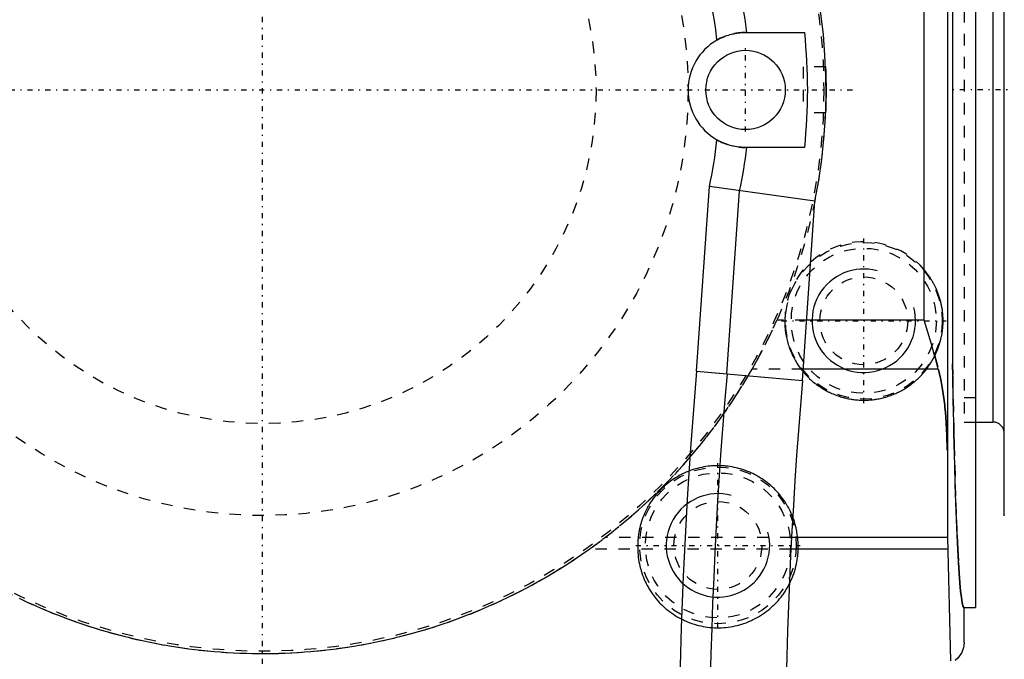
# Model space of a CAD drawing. Extents: x -216 to 415, y -1 to 641.
# Tile 5 of 8: x 79 to 164, y 521 to 576. Entities that reach past the tile are written whole.
import ezdxf

# ---------------------------------------------------------------- set-up
doc = ezdxf.new("R2010")
doc.units = 0
doc.linetypes.add('CENTER', pattern=[1.5, 0.45, -0.5, 0.05, -0.5])
doc.linetypes.add('DASHED', pattern=[2, 1, -1])
for name, color, linetype in [('AM_0', 7, 'CONTINUOUS'), ('AM_10', 7, 'CONTINUOUS'), ('AM_3', 7, 'DASHED'), ('AM_7', 7, 'CENTER')]:
    doc.layers.add(name, color=color, linetype=linetype)

msp = doc.modelspace()

# ---------------------------------------------------------------- linework, layer by layer
at = {"layer": 'AM_0', "color": 7, "linetype": 'CONTINUOUS'}
for p, q in [((162, 614.956), (162, 525)), ((159.575, 531.082), (159.605, 613.666)), ((164.5, 533), (164.5, 613.5)), ((163.5, 598.87), (163.5, 541.13)), ((160, 593.804), (160, 546.196)), ((157.533, 550), (157.533, 591.16)), ((142, 575), (147.14, 575)), ((147.14, 565), (142, 565)), ((137.733, 545.548), (138.855, 561.595)), ((148.035, 560.323), (138.855, 561.595)), ((140.372, 545.317), (141.484, 561.224)), ((146.945, 544.742), (148.035, 560.323)), ((157.533, 550), (147.313, 550)), ((137.733, 545.548), (146.961, 544.741)), ((158.759, 545.722), (147.014, 545.722)), ((162, 541.13), (163.5, 541.13)), ((159.575, 531.082), (146.001, 531.082)), ((159.848, 520.37), (159.575, 531.082)), ((159.59, 530.082), (145.949, 530.082)), ((161, 525), (162, 525)), ((161, 521.983), (161, 525))]:
    msp.add_line(p, q, dxfattribs=at)
for points in [[(139.516, 574.339, 0), (139.591, 574.382, 0), (139.743, 574.462, 0), (139.896, 574.536, 0), (139.974, 574.571, 0), (140.051, 574.604, 0), (140.206, 574.667, 0), (140.361, 574.724, 0), (140.517, 574.775, 0), (140.67, 574.82, 0), (140.82, 574.859, 0), (140.894, 574.876, 0), (140.967, 574.892, 0), (141.11, 574.92, 0), (141.248, 574.943, 0), (141.382, 574.962, 0), (141.51, 574.976, 0), (141.632, 574.986, 0), (141.69, 574.99, 0), (141.746, 574.994, 0), (141.853, 574.998, 0), (141.953, 575, 0), (142, 575, 0)], [(142, 565, 0), (141.953, 565, 0), (141.853, 565.002, 0), (141.746, 565.006, 0), (141.689, 565.01, 0), (141.631, 565.014, 0), (141.509, 565.024, 0), (141.381, 565.038, 0), (141.247, 565.057, 0), (141.108, 565.08, 0), (140.965, 565.108, 0), (140.892, 565.124, 0), (140.818, 565.142, 0), (140.668, 565.181, 0), (140.515, 565.226, 0), (140.36, 565.277, 0), (140.204, 565.334, 0), (140.049, 565.396, 0), (139.972, 565.43, 0), (139.895, 565.465, 0), (139.742, 565.539, 0), (139.591, 565.619, 0), (139.516, 565.661, 0)], [(158.759, 545.722, 0), (158.729, 545.839, 0), (158.667, 546.076, 0), (158.604, 546.314, 0), (158.572, 546.434, 0), (158.539, 546.554, 0), (158.473, 546.795, 0), (158.405, 547.038, 0), (158.162, 547.887, 0), (157.738, 549.318, 0), (157.533, 550, 0)], [(159.532, 538.675, 0), (159.503, 540.027, 0), (159.415, 541.559, 0), (159.379, 541.982, 0), (159.339, 542.396, 0), (159.317, 542.599, 0), (159.295, 542.8, 0), (159.246, 543.194, 0), (159.193, 543.577, 0), (159.136, 543.947, 0), (159.076, 544.304, 0), (159.011, 544.646, 0), (158.978, 544.812, 0), (158.944, 544.974, 0), (158.872, 545.285, 0), (158.798, 545.581, 0), (158.759, 545.722, 0)], [(161, 525, 0), (160.967, 525.018, 0), (160.901, 525.16, 0), (160.835, 525.445, 0), (160.802, 525.64, 0), (160.769, 525.871, 0), (160.705, 526.436, 0), (160.641, 527.14, 0), (160.578, 527.98, 0), (160.517, 528.952, 0), (160.457, 530.055, 0), (160.428, 530.654, 0), (160.399, 531.284, 0), (160.343, 532.636, 0), (160.289, 534.107, 0), (160.238, 535.691, 0), (160.188, 537.384, 0), (160.141, 539.18, 0), (160.119, 540.115, 0), (160.097, 541.074, 0), (160.056, 543.059, 0), (160.018, 545.13, 0), (160, 546.196, 0)], [(164.5, 533, 0), (164.5, 532.971, 0)], [(161, 521.983, 0), (161, 521.982, 0), (161, 521.979, 0), (161, 521.976, 0), (161, 521.975, 0), (161, 521.973, 0), (161, 521.97, 0), (161, 521.968, 0), (161, 521.965, 0), (161, 521.962, 0), (161, 521.959, 0), (161, 521.958, 0), (161, 521.956, 0), (161, 521.953, 0), (161, 521.951, 0), (161, 521.948, 0), (161, 521.945, 0), (161, 521.942, 0), (161, 521.941, 0), (161, 521.939, 0), (160.999, 521.937, 0), (160.999, 521.934, 0), (160.999, 521.932, 0), (160.999, 521.931, 0), (160.999, 521.928, 0), (160.999, 521.925, 0), (160.999, 521.924, 0), (160.999, 521.922, 0), (160.999, 521.92, 0), (160.999, 521.917, 0), (160.999, 521.914, 0), (160.999, 521.911, 0), (160.999, 521.908, 0), (160.999, 521.907, 0), (160.998, 521.906, 0), (160.998, 521.903, 0), (160.998, 521.9, 0), (160.998, 521.897, 0), (160.998, 521.894, 0), (160.998, 521.891, 0), (160.998, 521.89, 0), (160.998, 521.889, 0), (160.998, 521.886, 0), (160.997, 521.883, 0), (160.997, 521.873, 0), (160.996, 521.856, 0), (160.995, 521.839, 0), (160.994, 521.831, 0), (160.994, 521.823, 0), (160.992, 521.806, 0), (160.991, 521.789, 0), (160.989, 521.772, 0), (160.987, 521.755, 0), (160.985, 521.738, 0), (160.984, 521.73, 0), (160.983, 521.722, 0), (160.981, 521.705, 0), (160.978, 521.688, 0), (160.977, 521.68, 0), (160.969, 521.63, 0), (160.948, 521.53, 0), (160.923, 521.432, 0), (160.795, 521.101, 0), (160.448, 520.603, 0), (160.222, 520.4, 0)]]:
    msp.add_polyline3d(points, dxfattribs=at)
msp.add_circle((142, 570), 3.45, dxfattribs=at)
for centre, radius, start, end in [((100, 570), 49, 348.61006, 191.01694), ((100, 570), 42.402, 6.77196, 56.07309), ((100, 570), 39.753, 6.26661, 48.99487), ((100, 570), 47.405, 353.9455, 6.0545), ((142, 570), 5, 119.7892, 240.2108), ((100, 570), 39.753, 347.79419, 353.73339), ((100, 570), 42.402, 348.05505, 353.22804), ((545.439, 509.879), 409.247, 175, 185), ((545.439, 509.879), 406.598, 175, 185), ((545.439, 509.879), 400, 175, 185), ((163.5, 540.13), 1, 0, 90)]:
    msp.add_arc(centre, radius, start, end, dxfattribs=at)
at = {"layer": 'AM_10', "color": 7, "linetype": 'CONTINUOUS'}
for centre in [(152.281, 549.931), (139.598, 530.402)]:
    msp.add_arc(centre, 4.5, 75, 15, dxfattribs=at)
at = {"layer": 'AM_3', "color": 6, "linetype": 'DASHED'}
for p, q in [((161, 598.87), (161, 541.13)), ((148.959, 572), (147, 572)), ((147, 572), (147, 568)), ((148.959, 568), (147, 568)), ((147.313, 550), (144.733, 550)), ((158.449, 546.883), (158.759, 545.722)), ((137.733, 545.548), (140.372, 545.317)), ((147.014, 545.722), (142.562, 545.722)), ((146.945, 544.742), (146.961, 544.741)), ((161, 543.25), (162, 543.25)), ((161, 541.13), (162, 541.13)), ((146.001, 531.082), (129.773, 531.082)), ((145.949, 530.082), (128.417, 530.082))]:
    msp.add_line(p, q, dxfattribs=at)
for points in [[(148.959, 572, 0), (148.959, 572, 0), (148.959, 572, 0), (148.959, 571.999, 0), (148.959, 571.998, 0), (148.959, 571.998, 0), (148.959, 571.996, 0), (148.959, 571.994, 0), (148.96, 571.992, 0), (148.96, 571.989, 0), (148.96, 571.985, 0), (148.96, 571.984, 0), (148.96, 571.982, 0), (148.96, 571.978, 0), (148.96, 571.973, 0), (148.96, 571.968, 0), (148.961, 571.963, 0), (148.961, 571.957, 0), (148.961, 571.954, 0), (148.961, 571.951, 0), (148.961, 571.944, 0), (148.962, 571.937, 0), (148.962, 571.933, 0), (148.962, 571.929, 0), (148.962, 571.921, 0), (148.963, 571.913, 0), (148.963, 571.908, 0), (148.963, 571.904, 0), (148.963, 571.895, 0), (148.964, 571.885, 0), (148.964, 571.875, 0), (148.965, 571.864, 0), (148.965, 571.853, 0), (148.965, 571.848, 0), (148.965, 571.842, 0), (148.966, 571.83, 0), (148.966, 571.818, 0), (148.967, 571.806, 0), (148.967, 571.793, 0), (148.968, 571.779, 0), (148.968, 571.773, 0), (148.968, 571.766, 0), (148.969, 571.752, 0), (148.969, 571.737, 0), (148.97, 571.722, 0), (148.97, 571.707, 0), (148.971, 571.692, 0), (148.971, 571.684, 0), (148.971, 571.676, 0), (148.972, 571.66, 0), (148.972, 571.643, 0), (148.973, 571.626, 0), (148.974, 571.609, 0), (148.974, 571.592, 0), (148.974, 571.583, 0), (148.975, 571.574, 0), (148.975, 571.556, 0), (148.976, 571.538, 0), (148.976, 571.52, 0), (148.977, 571.501, 0), (148.978, 571.482, 0), (148.978, 571.473, 0), (148.978, 571.463, 0), (148.979, 571.444, 0), (148.979, 571.424, 0), (148.98, 571.414, 0), (148.98, 571.404, 0), (148.98, 571.384, 0), (148.981, 571.364, 0), (148.981, 571.353, 0), (148.982, 571.343, 0), (148.982, 571.322, 0), (148.983, 571.3, 0), (148.983, 571.278, 0), (148.984, 571.256, 0), (148.984, 571.233, 0), (148.985, 571.222, 0), (148.985, 571.211, 0), (148.986, 571.187, 0), (148.986, 571.164, 0), (148.987, 571.14, 0), (148.987, 571.116, 0), (148.988, 571.092, 0), (148.988, 571.079, 0), (148.988, 571.067, 0), (148.989, 571.042, 0), (148.989, 571.017, 0), (148.99, 570.991, 0), (148.99, 570.965, 0), (148.991, 570.939, 0), (148.991, 570.926, 0), (148.991, 570.913, 0), (148.992, 570.887, 0), (148.992, 570.86, 0), (148.993, 570.833, 0), (148.993, 570.806, 0), (148.994, 570.779, 0), (148.994, 570.765, 0), (148.994, 570.752, 0), (148.995, 570.724, 0), (148.995, 570.696, 0), (148.995, 570.669, 0), (148.996, 570.641, 0), (148.996, 570.613, 0), (148.996, 570.598, 0), (148.997, 570.584, 0), (148.997, 570.556, 0), (148.997, 570.528, 0), (148.997, 570.513, 0), (148.997, 570.499, 0), (148.998, 570.471, 0), (148.998, 570.442, 0), (148.998, 570.428, 0), (148.998, 570.413, 0), (148.998, 570.385, 0), (148.999, 570.356, 0), (148.999, 570.327, 0), (148.999, 570.298, 0), (148.999, 570.27, 0), (148.999, 570.255, 0), (148.999, 570.241, 0), (149, 570.212, 0), (149, 570.184, 0), (149, 570.155, 0), (149, 570.127, 0), (149, 570.098, 0), (149, 570.084, 0), (149, 570.07, 0), (149, 570.042, 0), (149, 570.014, 0), (149, 570, 0)], [(149, 570, 0), (149, 569.986, 0), (149, 569.958, 0), (149, 569.93, 0), (149, 569.916, 0), (149, 569.902, 0), (149, 569.873, 0), (149, 569.845, 0), (149, 569.816, 0), (149, 569.788, 0), (148.999, 569.759, 0), (148.999, 569.745, 0), (148.999, 569.73, 0), (148.999, 569.702, 0), (148.999, 569.673, 0), (148.999, 569.644, 0), (148.998, 569.615, 0), (148.998, 569.587, 0), (148.998, 569.572, 0), (148.998, 569.558, 0), (148.998, 569.529, 0), (148.997, 569.501, 0), (148.997, 569.487, 0), (148.997, 569.472, 0), (148.997, 569.444, 0), (148.997, 569.416, 0), (148.996, 569.402, 0), (148.996, 569.387, 0), (148.996, 569.359, 0), (148.995, 569.331, 0), (148.995, 569.304, 0), (148.995, 569.276, 0), (148.994, 569.248, 0), (148.994, 569.235, 0), (148.994, 569.221, 0), (148.993, 569.194, 0), (148.993, 569.167, 0), (148.992, 569.14, 0), (148.992, 569.113, 0), (148.991, 569.087, 0), (148.991, 569.074, 0), (148.991, 569.061, 0), (148.99, 569.035, 0), (148.99, 569.009, 0), (148.989, 568.983, 0), (148.989, 568.958, 0), (148.988, 568.933, 0), (148.988, 568.921, 0), (148.988, 568.908, 0), (148.987, 568.884, 0), (148.987, 568.86, 0), (148.986, 568.836, 0), (148.986, 568.813, 0), (148.985, 568.789, 0), (148.985, 568.778, 0), (148.984, 568.767, 0), (148.984, 568.744, 0), (148.983, 568.722, 0), (148.983, 568.7, 0), (148.982, 568.678, 0), (148.982, 568.657, 0), (148.981, 568.647, 0), (148.981, 568.636, 0), (148.98, 568.616, 0), (148.98, 568.596, 0), (148.98, 568.586, 0), (148.979, 568.576, 0), (148.979, 568.556, 0), (148.978, 568.537, 0), (148.978, 568.527, 0), (148.978, 568.518, 0), (148.977, 568.499, 0), (148.976, 568.48, 0), (148.976, 568.462, 0), (148.975, 568.444, 0), (148.975, 568.426, 0), (148.974, 568.417, 0), (148.974, 568.408, 0), (148.974, 568.391, 0), (148.973, 568.374, 0), (148.972, 568.357, 0), (148.972, 568.34, 0), (148.971, 568.324, 0), (148.971, 568.316, 0), (148.971, 568.308, 0), (148.97, 568.293, 0), (148.97, 568.278, 0), (148.969, 568.263, 0), (148.969, 568.248, 0), (148.968, 568.234, 0), (148.968, 568.227, 0), (148.968, 568.221, 0), (148.967, 568.207, 0), (148.967, 568.194, 0), (148.966, 568.182, 0), (148.966, 568.17, 0), (148.965, 568.158, 0), (148.965, 568.152, 0), (148.965, 568.147, 0), (148.965, 568.136, 0), (148.964, 568.125, 0), (148.964, 568.115, 0), (148.963, 568.105, 0), (148.963, 568.096, 0), (148.963, 568.092, 0), (148.963, 568.087, 0), (148.962, 568.079, 0), (148.962, 568.071, 0), (148.962, 568.067, 0), (148.962, 568.063, 0), (148.961, 568.056, 0), (148.961, 568.049, 0), (148.961, 568.046, 0), (148.961, 568.043, 0), (148.961, 568.037, 0), (148.96, 568.032, 0), (148.96, 568.027, 0), (148.96, 568.022, 0), (148.96, 568.018, 0), (148.96, 568.016, 0), (148.96, 568.015, 0), (148.96, 568.011, 0), (148.96, 568.008, 0), (148.959, 568.006, 0), (148.959, 568.004, 0), (148.959, 568.002, 0), (148.959, 568.002, 0), (148.959, 568.001, 0), (148.959, 568, 0), (148.959, 568, 0), (148.959, 568, 0)], [(158.449, 546.883, 0), (158.546, 547.084, 0), (158.72, 547.495, 0), (158.867, 547.915, 0), (158.93, 548.128, 0), (158.986, 548.343, 0), (159.042, 548.595, 0), (159.057, 548.668, 0), (159.07, 548.74, 0), (159.077, 548.776, 0), (159.083, 548.813, 0), (159.095, 548.886, 0), (159.106, 548.958, 0), (159.116, 549.031, 0), (159.126, 549.105, 0), (159.135, 549.178, 0), (159.139, 549.214, 0), (159.143, 549.251, 0), (159.15, 549.324, 0), (159.156, 549.398, 0), (159.162, 549.471, 0), (159.166, 549.545, 0), (159.17, 549.618, 0), (159.172, 549.655, 0), (159.173, 549.691, 0), (159.176, 549.765, 0), (159.177, 549.838, 0), (159.178, 549.912, 0), (159.177, 549.985, 0), (159.176, 550.059, 0), (159.176, 550.095, 0), (159.175, 550.132, 0), (159.172, 550.206, 0), (159.169, 550.279, 0), (159.164, 550.353, 0), (159.159, 550.426, 0), (159.153, 550.499, 0), (159.15, 550.536, 0), (159.147, 550.573, 0), (159.139, 550.646, 0), (159.131, 550.719, 0), (159.126, 550.756, 0), (159.122, 550.792, 0), (159.112, 550.866, 0), (159.101, 550.938, 0), (159.095, 550.975, 0), (159.089, 551.011, 0), (159.077, 551.084, 0), (159.064, 551.157, 0), (159.05, 551.229, 0), (159.035, 551.302, 0), (159.02, 551.374, 0), (159.012, 551.41, 0), (159.003, 551.446, 0), (158.986, 551.518, 0), (158.968, 551.59, 0), (158.9, 551.839, 0), (158.76, 552.262, 0), (158.593, 552.675, 0), (158.483, 552.911, 0), (158.45, 552.978, 0), (158.416, 553.044, 0), (158.399, 553.077, 0), (158.382, 553.11, 0), (158.347, 553.176, 0), (158.311, 553.241, 0), (158.293, 553.273, 0), (158.274, 553.306, 0), (158.237, 553.37, 0), (158.199, 553.434, 0), (158.18, 553.466, 0), (158.161, 553.497, 0), (158.122, 553.56, 0), (158.082, 553.623, 0), (158.042, 553.685, 0), (158.001, 553.747, 0), (157.959, 553.808, 0), (157.938, 553.839, 0), (157.917, 553.869, 0), (157.874, 553.929, 0), (157.831, 553.989, 0), (157.787, 554.048, 0), (157.742, 554.106, 0), (157.697, 554.165, 0), (157.675, 554.193, 0), (157.652, 554.222, 0), (157.605, 554.28, 0), (157.557, 554.338, 0), (157.533, 554.367, 0)], [(142.562, 545.722, 0), (142.956, 546.426, 0), (143.707, 547.848, 0), (144.404, 549.282, 0), (144.733, 550, 0)], [(145.406, 550, 0), (145.406, 549.877, 0), (145.412, 549.63, 0), (145.428, 549.38, 0), (145.439, 549.255, 0), (145.452, 549.13, 0), (145.486, 548.878, 0), (145.53, 548.626, 0), (145.583, 548.375, 0), (145.645, 548.125, 0), (145.717, 547.877, 0), (145.757, 547.754, 0), (145.798, 547.632, 0), (145.889, 547.389, 0), (145.988, 547.151, 0), (146.096, 546.916, 0), (146.213, 546.686, 0), (146.337, 546.461, 0), (146.403, 546.351, 0), (146.47, 546.242, 0), (146.61, 546.029, 0), (146.756, 545.822, 0), (146.832, 545.722, 0)], [(157.729, 545.722, 0), (157.863, 545.903, 0), (158.115, 546.281, 0), (158.344, 546.678, 0), (158.449, 546.883, 0)], [(129.773, 531.082, 0), (130.203, 531.415, 0), (131.051, 532.095, 0), (131.885, 532.793, 0), (132.295, 533.149, 0), (132.702, 533.509, 0), (133.504, 534.244, 0), (134.289, 534.996, 0), (135.057, 535.765, 0), (135.808, 536.552, 0), (136.541, 537.354, 0), (136.901, 537.762, 0), (137.256, 538.173, 0), (137.953, 539.007, 0), (138.631, 539.857, 0), (139.291, 540.721, 0), (139.931, 541.6, 0), (140.551, 542.493, 0), (140.853, 542.945, 0), (141.151, 543.399, 0), (141.731, 544.319, 0), (142.291, 545.251, 0), (142.562, 545.722, 0)], [(146.832, 545.722, 0), (146.867, 545.676, 0), (146.94, 545.584, 0), (147.014, 545.494, 0), (147.051, 545.45, 0), (147.089, 545.405, 0), (147.166, 545.318, 0), (147.245, 545.231, 0), (147.325, 545.147, 0), (147.406, 545.063, 0), (147.489, 544.981, 0), (147.531, 544.94, 0), (147.573, 544.9, 0), (147.658, 544.821, 0), (147.745, 544.743, 0), (147.833, 544.667, 0), (147.923, 544.592, 0), (148.013, 544.519, 0), (148.059, 544.483, 0), (148.105, 544.447, 0), (148.198, 544.377, 0), (148.293, 544.308, 0), (148.34, 544.275, 0), (148.388, 544.241, 0), (148.485, 544.176, 0), (148.582, 544.112, 0), (148.632, 544.081, 0), (148.681, 544.05, 0), (148.781, 543.99, 0), (148.882, 543.931, 0), (148.983, 543.875, 0), (149.086, 543.819, 0), (149.19, 543.766, 0), (149.242, 543.74, 0), (149.294, 543.714, 0), (149.4, 543.665, 0), (149.506, 543.617, 0), (149.613, 543.57, 0), (149.721, 543.526, 0), (149.829, 543.483, 0), (149.884, 543.463, 0), (149.939, 543.443, 0), (150.048, 543.404, 0), (150.159, 543.367, 0), (150.27, 543.332, 0), (150.382, 543.298, 0), (150.494, 543.267, 0), (150.551, 543.252, 0), (150.607, 543.238, 0), (150.72, 543.21, 0), (150.834, 543.185, 0), (150.948, 543.161, 0), (151.063, 543.139, 0), (151.178, 543.12, 0), (151.235, 543.111, 0), (151.293, 543.102, 0), (151.408, 543.086, 0), (151.524, 543.072, 0), (151.64, 543.061, 0), (151.756, 543.051, 0), (151.873, 543.043, 0), (151.931, 543.039, 0), (151.989, 543.037, 0), (152.106, 543.033, 0), (152.222, 543.031, 0), (152.281, 543.031, 0), (152.339, 543.031, 0), (152.455, 543.033, 0), (152.572, 543.037, 0), (152.63, 543.039, 0), (152.688, 543.043, 0), (152.805, 543.051, 0), (152.921, 543.061, 0), (153.037, 543.072, 0), (153.153, 543.086, 0), (153.268, 543.102, 0), (153.326, 543.111, 0), (153.383, 543.12, 0), (153.498, 543.139, 0), (153.613, 543.161, 0), (153.727, 543.185, 0), (153.841, 543.21, 0), (153.954, 543.238, 0), (154.01, 543.252, 0), (154.067, 543.267, 0), (154.179, 543.298, 0), (154.291, 543.332, 0), (154.402, 543.367, 0), (154.513, 543.404, 0), (154.622, 543.443, 0), (154.677, 543.463, 0), (154.732, 543.483, 0), (154.84, 543.526, 0), (154.948, 543.57, 0), (155.055, 543.617, 0), (155.161, 543.665, 0), (155.267, 543.714, 0), (155.319, 543.74, 0), (155.371, 543.766, 0), (155.475, 543.819, 0), (155.578, 543.875, 0), (155.679, 543.931, 0), (155.78, 543.99, 0), (155.88, 544.05, 0), (155.929, 544.081, 0), (155.979, 544.112, 0), (156.076, 544.176, 0), (156.173, 544.241, 0), (156.221, 544.275, 0), (156.268, 544.308, 0), (156.363, 544.377, 0), (156.456, 544.447, 0), (156.502, 544.483, 0), (156.548, 544.519, 0), (156.638, 544.592, 0), (156.728, 544.667, 0), (156.816, 544.743, 0), (156.903, 544.821, 0), (156.988, 544.9, 0), (157.03, 544.94, 0), (157.072, 544.981, 0), (157.155, 545.063, 0), (157.236, 545.147, 0), (157.316, 545.231, 0), (157.395, 545.318, 0), (157.472, 545.405, 0), (157.51, 545.45, 0), (157.547, 545.494, 0), (157.621, 545.584, 0), (157.694, 545.676, 0), (157.729, 545.722, 0)], [(158.759, 545.722, 0), (158.798, 545.581, 0), (158.872, 545.285, 0), (158.944, 544.974, 0), (158.978, 544.812, 0), (159.011, 544.646, 0), (159.076, 544.304, 0), (159.136, 543.947, 0), (159.193, 543.577, 0), (159.246, 543.194, 0), (159.295, 542.8, 0), (159.317, 542.599, 0), (159.339, 542.396, 0), (159.379, 541.982, 0), (159.415, 541.559, 0), (159.503, 540.027, 0), (159.532, 538.675, 0)], [(160, 546.196, 0), (160.018, 545.13, 0), (160.056, 543.059, 0), (160.097, 541.074, 0), (160.119, 540.115, 0), (160.141, 539.18, 0), (160.188, 537.384, 0), (160.238, 535.691, 0), (160.289, 534.107, 0), (160.343, 532.636, 0), (160.399, 531.284, 0), (160.428, 530.654, 0), (160.457, 530.055, 0), (160.517, 528.952, 0), (160.578, 527.98, 0), (160.641, 527.14, 0), (160.705, 526.436, 0), (160.769, 525.871, 0), (160.802, 525.64, 0), (160.835, 525.445, 0), (160.901, 525.16, 0), (160.967, 525.018, 0), (161, 525, 0)], [(146.533, 531.082, 0), (146.523, 531.177, 0), (146.498, 531.364, 0), (146.468, 531.552, 0), (146.452, 531.645, 0), (146.434, 531.738, 0), (146.394, 531.923, 0), (146.349, 532.107, 0), (146.299, 532.29, 0), (146.244, 532.471, 0), (146.184, 532.651, 0), (146.153, 532.74, 0), (146.12, 532.829, 0), (146.05, 533.005, 0), (145.976, 533.18, 0), (145.897, 533.352, 0), (145.814, 533.522, 0), (145.726, 533.69, 0), (145.68, 533.773, 0), (145.633, 533.855, 0), (145.536, 534.018, 0), (145.434, 534.178, 0), (145.382, 534.257, 0), (145.328, 534.335, 0), (145.218, 534.489, 0), (145.104, 534.64, 0), (145.046, 534.715, 0), (144.986, 534.788, 0), (144.864, 534.933, 0), (144.738, 535.074, 0), (144.608, 535.212, 0), (144.474, 535.347, 0), (144.337, 535.477, 0), (144.267, 535.541, 0), (144.196, 535.604, 0), (144.052, 535.727, 0), (143.905, 535.846, 0), (143.754, 535.961, 0), (143.6, 536.072, 0), (143.444, 536.179, 0), (143.364, 536.23, 0), (143.284, 536.281, 0), (143.122, 536.379, 0), (142.957, 536.473, 0), (142.79, 536.562, 0), (142.621, 536.646, 0), (142.449, 536.726, 0), (142.362, 536.764, 0), (142.275, 536.801, 0), (142.099, 536.871, 0), (141.921, 536.937, 0), (141.742, 536.997, 0), (141.561, 537.053, 0), (141.378, 537.104, 0), (141.286, 537.128, 0), (141.194, 537.15, 0), (141.009, 537.191, 0), (140.823, 537.227, 0), (140.636, 537.257, 0), (140.448, 537.283, 0), (140.26, 537.304, 0), (140.166, 537.312, 0), (140.071, 537.319, 0), (139.882, 537.329, 0), (139.693, 537.335, 0), (139.598, 537.335, 0), (139.503, 537.335, 0), (139.314, 537.329, 0), (139.125, 537.319, 0), (139.03, 537.312, 0), (138.936, 537.304, 0), (138.748, 537.283, 0), (138.56, 537.257, 0), (138.373, 537.227, 0), (138.187, 537.191, 0), (138.002, 537.15, 0), (137.91, 537.128, 0), (137.818, 537.104, 0), (137.635, 537.053, 0), (137.454, 536.997, 0), (137.275, 536.937, 0), (137.097, 536.871, 0), (136.921, 536.801, 0), (136.834, 536.764, 0), (136.747, 536.726, 0), (136.575, 536.646, 0), (136.406, 536.562, 0), (136.239, 536.473, 0), (136.074, 536.379, 0), (135.912, 536.281, 0), (135.832, 536.23, 0), (135.752, 536.179, 0), (135.596, 536.072, 0), (135.442, 535.961, 0), (135.291, 535.846, 0), (135.144, 535.727, 0), (135, 535.604, 0), (134.929, 535.541, 0), (134.859, 535.477, 0), (134.722, 535.347, 0), (134.588, 535.212, 0), (134.458, 535.074, 0), (134.332, 534.933, 0), (134.21, 534.788, 0), (134.15, 534.715, 0), (134.092, 534.64, 0), (133.978, 534.489, 0), (133.868, 534.335, 0), (133.814, 534.257, 0), (133.762, 534.178, 0), (133.66, 534.018, 0), (133.563, 533.855, 0), (133.516, 533.773, 0), (133.47, 533.69, 0), (133.382, 533.522, 0), (133.299, 533.352, 0), (133.22, 533.18, 0), (133.146, 533.005, 0), (133.076, 532.829, 0), (133.043, 532.74, 0), (133.012, 532.651, 0), (132.952, 532.471, 0), (132.897, 532.29, 0), (132.847, 532.107, 0), (132.802, 531.923, 0), (132.762, 531.738, 0), (132.744, 531.645, 0), (132.728, 531.552, 0), (132.698, 531.364, 0), (132.673, 531.177, 0), (132.663, 531.082, 0)], [(128.417, 530.082, 0), (128.45, 530.105, 0), (128.517, 530.153, 0), (128.586, 530.203, 0), (128.621, 530.228, 0), (128.656, 530.253, 0), (128.728, 530.305, 0), (128.801, 530.358, 0), (128.875, 530.412, 0), (128.951, 530.467, 0), (129.027, 530.523, 0), (129.065, 530.551, 0), (129.104, 530.579, 0), (129.181, 530.637, 0), (129.259, 530.695, 0), (129.338, 530.754, 0), (129.417, 530.813, 0), (129.496, 530.872, 0), (129.536, 530.902, 0), (129.575, 530.932, 0), (129.654, 530.992, 0), (129.733, 531.052, 0), (129.773, 531.082, 0)], [(132.663, 531.082, 0), (132.659, 531.051, 0), (132.653, 530.988, 0), (132.648, 530.926, 0), (132.645, 530.895, 0), (132.643, 530.864, 0), (132.639, 530.803, 0), (132.635, 530.742, 0), (132.632, 530.682, 0), (132.629, 530.623, 0), (132.626, 530.565, 0), (132.625, 530.537, 0), (132.624, 530.508, 0), (132.623, 530.453, 0), (132.622, 530.398, 0), (132.621, 530.345, 0), (132.621, 530.293, 0), (132.621, 530.243, 0), (132.621, 530.219, 0), (132.621, 530.195, 0), (132.621, 530.148, 0), (132.622, 530.103, 0), (132.622, 530.082, 0)], [(146.574, 530.082, 0), (146.574, 530.103, 0), (146.575, 530.148, 0), (146.575, 530.195, 0), (146.575, 530.219, 0), (146.575, 530.243, 0), (146.575, 530.293, 0), (146.575, 530.345, 0), (146.574, 530.398, 0), (146.573, 530.453, 0), (146.572, 530.508, 0), (146.571, 530.537, 0), (146.57, 530.565, 0), (146.567, 530.623, 0), (146.564, 530.682, 0), (146.561, 530.742, 0), (146.557, 530.803, 0), (146.553, 530.864, 0), (146.551, 530.895, 0), (146.548, 530.926, 0), (146.543, 530.988, 0), (146.537, 531.051, 0), (146.533, 531.082, 0)], [(78.828, 525.81, 0), (79.081, 525.69, 0), (79.59, 525.453, 0), (80.102, 525.222, 0), (80.359, 525.109, 0), (80.616, 524.997, 0), (81.133, 524.778, 0), (81.652, 524.565, 0), (81.913, 524.46, 0), (82.174, 524.358, 0), (82.698, 524.156, 0), (83.224, 523.961, 0), (83.753, 523.772, 0), (84.284, 523.589, 0), (84.816, 523.412, 0), (85.084, 523.326, 0), (85.351, 523.241, 0), (85.888, 523.076, 0), (86.426, 522.918, 0), (86.967, 522.765, 0), (87.509, 522.619, 0), (88.052, 522.479, 0), (88.325, 522.411, 0), (88.597, 522.345, 0), (89.144, 522.218, 0), (89.692, 522.096, 0), (90.242, 521.982, 0), (90.792, 521.873, 0), (91.344, 521.771, 0), (91.621, 521.722, 0), (91.898, 521.675, 0), (92.452, 521.585, 0), (93.007, 521.502, 0), (93.563, 521.425, 0), (94.12, 521.354, 0), (94.677, 521.29, 0), (94.957, 521.26, 0), (95.236, 521.232, 0), (95.795, 521.181, 0), (96.354, 521.136, 0), (96.915, 521.097, 0), (97.475, 521.065, 0), (98.036, 521.039, 0), (98.316, 521.029, 0), (98.597, 521.02, 0), (99.158, 521.007, 0), (99.719, 521.001, 0), (100, 521, 0), (100.281, 521.001, 0), (100.842, 521.007, 0), (101.403, 521.02, 0), (101.684, 521.029, 0), (101.964, 521.039, 0), (102.525, 521.065, 0), (103.085, 521.097, 0), (103.646, 521.136, 0), (104.205, 521.181, 0), (104.764, 521.232, 0), (105.043, 521.26, 0), (105.323, 521.29, 0), (105.88, 521.354, 0), (106.437, 521.425, 0), (106.993, 521.502, 0), (107.548, 521.585, 0), (108.102, 521.675, 0), (108.379, 521.722, 0), (108.656, 521.771, 0), (109.208, 521.873, 0), (109.758, 521.982, 0), (110.308, 522.096, 0), (110.856, 522.218, 0), (111.403, 522.345, 0), (111.675, 522.411, 0), (111.948, 522.479, 0), (112.491, 522.619, 0), (113.033, 522.765, 0), (113.574, 522.918, 0), (114.112, 523.076, 0), (114.649, 523.241, 0), (114.916, 523.326, 0), (115.184, 523.412, 0), (115.716, 523.589, 0), (116.247, 523.772, 0), (116.776, 523.961, 0), (117.302, 524.156, 0), (117.826, 524.358, 0), (118.087, 524.46, 0), (118.348, 524.565, 0), (118.867, 524.778, 0), (119.384, 524.997, 0), (119.641, 525.109, 0), (119.898, 525.222, 0), (120.41, 525.453, 0), (120.919, 525.69, 0), (121.172, 525.81, 0), (121.425, 525.932, 0), (121.928, 526.181, 0), (122.429, 526.435, 0), (122.927, 526.694, 0), (123.421, 526.96, 0), (123.913, 527.231, 0), (124.157, 527.369, 0), (124.401, 527.508, 0), (124.886, 527.79, 0), (125.368, 528.078, 0), (125.847, 528.371, 0), (126.322, 528.67, 0), (126.794, 528.975, 0), (127.029, 529.129, 0), (127.262, 529.284, 0), (127.727, 529.599, 0), (128.188, 529.92, 0), (128.417, 530.082, 0)], [(132.622, 530.082, 0), (132.625, 529.981, 0), (132.635, 529.781, 0), (132.65, 529.581, 0), (132.66, 529.481, 0), (132.671, 529.382, 0), (132.698, 529.183, 0), (132.73, 528.985, 0), (132.769, 528.788, 0), (132.812, 528.593, 0), (132.862, 528.398, 0), (132.889, 528.302, 0), (132.917, 528.206, 0), (132.977, 528.014, 0), (133.043, 527.825, 0), (133.115, 527.638, 0), (133.191, 527.452, 0), (133.273, 527.269, 0), (133.316, 527.179, 0), (133.361, 527.089, 0), (133.453, 526.911, 0), (133.551, 526.736, 0), (133.601, 526.649, 0), (133.653, 526.563, 0), (133.76, 526.394, 0), (133.873, 526.228, 0), (133.93, 526.146, 0), (133.989, 526.065, 0), (134.111, 525.906, 0), (134.237, 525.75, 0), (134.368, 525.597, 0), (134.502, 525.449, 0), (134.641, 525.305, 0), (134.712, 525.234, 0), (134.784, 525.164, 0), (134.932, 525.028, 0), (135.082, 524.896, 0), (135.237, 524.768, 0), (135.395, 524.645, 0), (135.557, 524.527, 0), (135.639, 524.469, 0), (135.722, 524.413, 0), (135.89, 524.304, 0), (136.062, 524.2, 0), (136.236, 524.101, 0), (136.413, 524.007, 0), (136.593, 523.918, 0), (136.683, 523.875, 0), (136.775, 523.834, 0), (136.959, 523.755, 0), (137.146, 523.682, 0), (137.334, 523.615, 0), (137.525, 523.552, 0), (137.717, 523.495, 0), (137.814, 523.469, 0), (137.911, 523.444, 0), (138.106, 523.398, 0), (138.303, 523.358, 0), (138.5, 523.324, 0), (138.698, 523.295, 0), (138.898, 523.272, 0), (138.997, 523.263, 0), (139.097, 523.255, 0), (139.297, 523.244, 0), (139.498, 523.238, 0), (139.598, 523.237, 0), (139.698, 523.238, 0), (139.899, 523.244, 0), (140.099, 523.255, 0), (140.199, 523.263, 0), (140.298, 523.272, 0), (140.498, 523.295, 0), (140.696, 523.324, 0), (140.893, 523.358, 0), (141.09, 523.398, 0), (141.285, 523.444, 0), (141.382, 523.469, 0), (141.479, 523.495, 0), (141.671, 523.552, 0), (141.862, 523.615, 0), (142.05, 523.682, 0), (142.237, 523.755, 0), (142.421, 523.834, 0), (142.513, 523.875, 0), (142.603, 523.918, 0), (142.783, 524.007, 0), (142.96, 524.101, 0), (143.134, 524.2, 0), (143.306, 524.304, 0), (143.474, 524.413, 0), (143.557, 524.469, 0), (143.639, 524.527, 0), (143.801, 524.645, 0), (143.959, 524.768, 0), (144.114, 524.896, 0), (144.264, 525.028, 0), (144.412, 525.164, 0), (144.484, 525.234, 0), (144.555, 525.305, 0), (144.694, 525.449, 0), (144.828, 525.597, 0), (144.959, 525.75, 0), (145.085, 525.906, 0), (145.207, 526.065, 0), (145.266, 526.146, 0), (145.323, 526.228, 0), (145.436, 526.394, 0), (145.543, 526.563, 0), (145.595, 526.649, 0), (145.645, 526.736, 0), (145.743, 526.911, 0), (145.835, 527.089, 0), (145.88, 527.179, 0), (145.923, 527.269, 0), (146.005, 527.452, 0), (146.081, 527.638, 0), (146.153, 527.825, 0), (146.219, 528.014, 0), (146.279, 528.206, 0), (146.307, 528.302, 0), (146.334, 528.398, 0), (146.384, 528.593, 0), (146.427, 528.788, 0), (146.466, 528.985, 0), (146.498, 529.183, 0), (146.525, 529.382, 0), (146.536, 529.481, 0), (146.546, 529.581, 0), (146.561, 529.781, 0), (146.571, 529.981, 0), (146.574, 530.082, 0)]]:
    msp.add_polyline3d(points, dxfattribs=at)
for centre, radius in [((100, 570), 48.8), ((100, 570), 37), ((100, 570), 29), ((100, 570), 29), ((152.281, 549.931), 6.809), ((152.281, 549.931), 6.309), ((152.281, 549.931), 3.823), ((139.598, 530.402), 6.809), ((139.598, 530.402), 6.309), ((139.598, 530.402), 3.823)]:
    msp.add_circle(centre, radius, dxfattribs=at)
for centre, radius, start, end in [((142, 570), 5, 90, 119.7892), ((100, 570), 49, 191.01694, 357.66075), ((142, 570), 5, 240.2108, 270), ((152.281, 549.931), 6.875, 40.17883, 179.4282)]:
    msp.add_arc(centre, radius, start, end, dxfattribs=at)
at = {"layer": 'AM_7', "color": 4, "linetype": 'CENTER'}
for p, q in [((100, 518.55), (100, 621.45)), ((142, 566.378), (142, 573.622)), ((48.55, 570), (151.45, 570)), ((165.725, 570), (159.9, 570)), ((152.281, 542.782), (152.281, 557.081)), ((145.131, 549.931), (159.43, 549.931)), ((139.598, 523.253), (139.598, 537.551)), ((132.449, 530.402), (146.747, 530.402))]:
    msp.add_line(p, q, dxfattribs=at)

doc.saveas('drawing.dxf')
